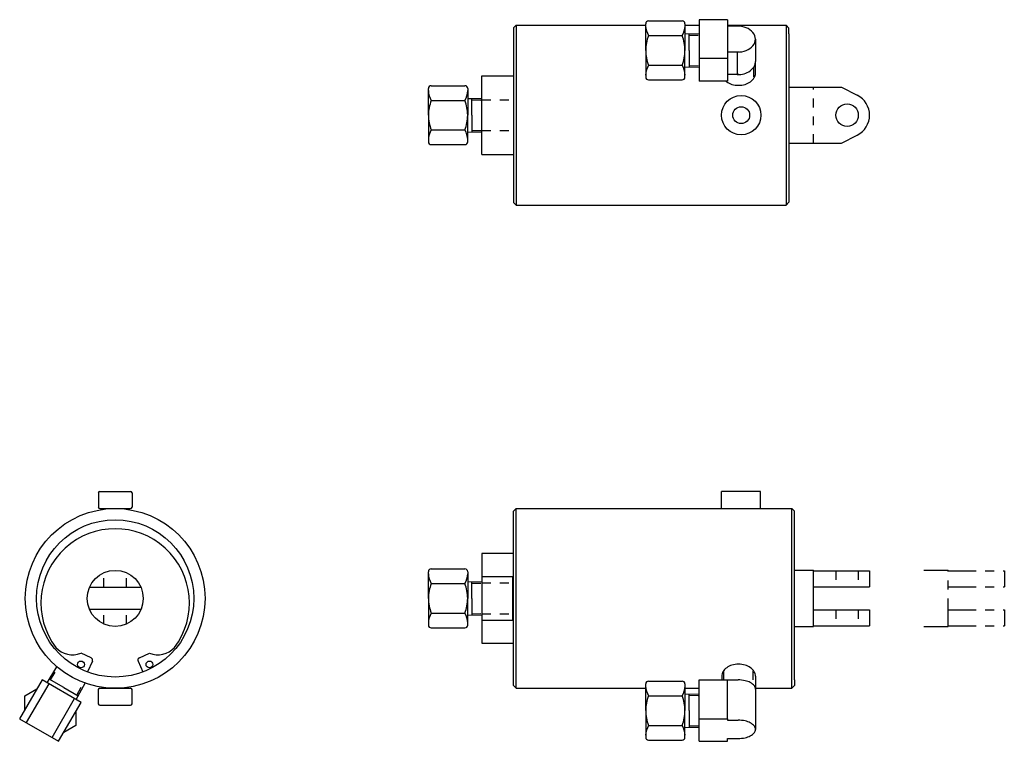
# Model space of a CAD drawing. Extents: x 7.5 to 18.4, y 0.5 to 8.5.
import ezdxf

# ---------------------------------------------------------------- set-up
doc = ezdxf.new("R2010")
doc.units = 0
doc.header["$LTSCALE"] = 0.25
doc.header["$MEASUREMENT"] = 0
doc.linetypes.add('HIDDEN', pattern=[0.375, 0.25, -0.125])
doc.linetypes.add('PHANTOM', pattern=[2.5, 1.25, -0.25, 0.25, -0.25, 0.25, -0.25])
doc.layers.get('0').update_dxf_attribs({"linetype": 'CONTINUOUS'})
doc.layers.add('BOLD', color=7, linetype='CONTINUOUS')
doc.layers.add('HIDDEN', color=7, linetype='HIDDEN')

msp = doc.modelspace()

# ---------------------------------------------------------------- linework, layer by layer
at = {"color": 7}
for p, q in [((12.98, 8.479), (12.95, 8.449)), ((12.95, 8.449), (12.95, 8.385)), ((12.98, 8.479), (12.98, 6.479)), ((12.98, 8.479), (14.42, 8.479)), ((14.857, 8.479), (15.016, 8.479)), ((15.329, 8.479), (15.983, 8.479)), ((15.983, 8.479), (15.983, 6.479)), ((16.014, 8.447), (15.983, 8.479)), ((16.014, 8.385), (16.014, 8.447)), ((12.95, 8.385), (12.95, 6.572)), ((16.014, 8.385), (16.014, 6.572)), ((12.598, 7.041), (12.598, 7.916)), ((12.598, 7.916), (12.95, 7.916)), ((12.033, 7.807), (12.408, 7.807)), ((16.014, 7.791), (16.598, 7.791)), ((16.598, 7.791), (16.774, 7.701)), ((12.002, 7.479), (12.002, 7.776)), ((12.439, 7.776), (12.439, 7.479)), ((12.033, 7.643), (12.408, 7.643)), ((12.439, 7.666), (12.598, 7.663)), ((12.486, 7.479), (12.486, 7.665)), ((12.002, 7.479), (12.002, 7.182)), ((12.439, 7.182), (12.439, 7.479)), ((12.486, 7.479), (12.486, 7.292)), ((12.033, 7.315), (12.408, 7.315)), ((12.439, 7.291), (12.598, 7.295)), ((16.598, 7.166), (16.774, 7.256)), ((12.033, 7.151), (12.408, 7.151)), ((16.014, 7.166), (16.598, 7.166)), ((12.598, 7.041), (12.95, 7.041)), ((12.95, 6.572), (12.95, 6.509)), ((12.98, 6.479), (12.95, 6.509)), ((12.98, 6.479), (15.983, 6.479)), ((15.983, 6.479), (16.014, 6.51)), ((16.014, 6.572), (16.014, 6.51)), ((8.344, 3.29), (8.516, 3.29)), ((8.516, 3.29), (8.688, 3.29)), ((15.699, 3.29), (15.264, 3.29)), ((15.264, 3.102), (15.264, 3.29)), ((15.699, 3.102), (15.699, 3.29)), ((8.329, 3.275), (8.329, 3.118)), ((8.704, 3.275), (8.704, 3.118)), ((8.344, 3.102), (8.688, 3.102)), ((12.98, 3.102), (12.95, 3.072)), ((12.95, 3.008), (12.95, 3.072)), ((12.98, 1.102), (12.98, 3.102)), ((12.98, 3.102), (16.045, 3.102)), ((16.045, 1.102), (16.045, 3.102)), ((16.045, 3.102), (16.077, 3.071)), ((16.077, 3.008), (16.077, 3.071)), ((12.95, 1.196), (12.95, 3.008)), ((16.077, 1.196), (16.077, 3.008)), ((12.95, 2.602), (12.598, 2.602)), ((12.598, 2.602), (12.598, 2.508)), ((12.033, 2.43), (12.408, 2.43)), ((12.598, 2.508), (12.598, 1.696)), ((16.077, 2.415), (16.286, 2.415)), ((16.286, 1.79), (16.286, 2.415)), ((12.002, 2.102), (12.002, 2.399)), ((12.439, 2.399), (12.439, 2.102)), ((12.598, 2.344), (12.942, 2.344)), ((12.942, 1.86), (12.942, 2.344)), ((16.286, 2.407), (16.911, 2.407)), ((16.911, 2.407), (16.911, 2.229)), ((8.23, 2.227), (8.802, 2.227)), ((12.033, 2.266), (12.408, 2.266)), ((12.439, 2.29), (12.598, 2.286)), ((12.486, 2.102), (12.486, 2.289)), ((16.286, 2.229), (16.911, 2.229)), ((12.002, 2.102), (12.002, 1.805)), ((12.439, 1.805), (12.439, 2.102)), ((12.486, 2.102), (12.486, 1.916)), ((8.802, 1.977), (8.23, 1.977)), ((16.286, 1.976), (16.911, 1.976)), ((16.911, 1.976), (16.911, 1.797)), ((12.033, 1.938), (12.408, 1.938)), ((12.439, 1.915), (12.598, 1.918)), ((12.033, 1.774), (12.408, 1.774)), ((12.598, 1.86), (12.942, 1.86)), ((16.077, 1.79), (16.286, 1.79)), ((16.286, 1.797), (16.911, 1.797)), ((12.598, 1.696), (12.598, 1.602)), ((12.598, 1.602), (12.95, 1.602)), ((8.247, 1.442), (8.136, 1.492)), ((8.785, 1.442), (8.897, 1.492)), ((7.758, 1.163), (7.866, 1.342)), ((8.262, 1.404), (8.209, 1.283)), ((8.77, 1.404), (8.823, 1.283)), ((15.266, 1.236), (15.266, 1.195)), ((15.641, 1.236), (15.641, 1.195)), ((7.703, 1.195), (7.453, 0.762)), ((7.776, 1.153), (7.526, 0.72)), ((8.136, 0.945), (7.703, 1.195)), ((7.943, 1.11), (7.782, 1.204)), ((7.943, 1.11), (8.105, 1.017)), ((8.082, 0.976), (8.183, 1.159)), ((8.344, 1.102), (8.688, 1.102)), ((12.95, 1.132), (12.95, 1.196)), ((12.98, 1.102), (12.95, 1.132)), ((12.98, 1.102), (14.42, 1.102)), ((14.42, 0.853), (14.42, 1.15)), ((14.451, 1.181), (14.826, 1.181)), ((14.857, 1.15), (14.857, 0.853)), ((14.857, 1.102), (15.016, 1.102)), ((15.016, 1.195), (15.329, 1.195)), ((15.016, 0.762), (15.016, 1.195)), ((15.329, 0.762), (15.329, 1.195)), ((15.329, 1.195), (15.448, 1.195)), ((15.641, 1.195), (15.641, 0.644)), ((15.641, 1.102), (16.045, 1.102)), ((16.077, 1.133), (16.045, 1.102)), ((16.077, 1.196), (16.077, 1.133)), ((7.814, 0.554), (8.064, 0.987)), ((8.329, 0.93), (8.329, 1.087)), ((8.704, 0.93), (8.704, 1.087)), ((14.451, 1.017), (14.826, 1.017)), ((14.857, 1.041), (15.016, 1.037)), ((14.857, 1.041), (15.016, 1.037)), ((14.904, 0.853), (14.904, 1.04)), ((7.886, 0.512), (8.136, 0.945)), ((8.344, 0.914), (8.516, 0.914)), ((8.516, 0.914), (8.688, 0.914)), ((14.42, 0.853), (14.42, 0.556)), ((14.857, 0.556), (14.857, 0.853)), ((14.904, 0.853), (14.904, 0.667)), ((7.453, 0.762), (7.886, 0.512)), ((14.451, 0.689), (14.826, 0.689)), ((14.857, 0.666), (15.016, 0.669)), ((15.016, 0.762), (15.329, 0.762)), ((15.016, 0.512), (15.016, 0.762)), ((15.329, 0.762), (15.329, 0.746)), ((15.329, 0.746), (15.448, 0.746)), ((14.451, 0.525), (14.826, 0.525)), ((15.016, 0.512), (15.329, 0.512)), ((15.329, 0.512), (15.329, 0.543)), ((15.329, 0.543), (15.448, 0.543))]:
    msp.add_line(p, q, dxfattribs=at)
at = {"color": 7, "linetype": 'HIDDEN'}
for p, q in [((14.904, 8.371), (15.016, 8.368)), ((14.904, 8.029), (15.016, 8.031)), ((16.286, 7.166), (16.286, 7.791)), ((12.486, 7.65), (12.598, 7.647)), ((12.598, 7.651), (12.95, 7.651)), ((12.486, 7.308), (12.598, 7.31)), ((12.598, 7.307), (12.95, 7.307)), ((16.536, 2.407), (16.536, 2.229)), ((16.786, 2.407), (16.786, 2.229)), ((12.486, 2.273), (12.598, 2.271)), ((12.598, 2.274), (12.95, 2.274)), ((16.536, 1.976), (16.536, 1.797)), ((16.786, 1.976), (16.786, 1.797)), ((12.486, 1.931), (12.598, 1.934)), ((12.598, 1.93), (12.95, 1.93)), ((7.795, 1.196), (7.878, 1.332)), ((15.29, 1.195), (15.29, 1.301)), ((15.617, 1.195), (15.617, 1.301)), ((8.091, 1.025), (8.168, 1.165)), ((14.904, 1.024), (15.016, 1.022)), ((14.904, 0.682), (15.016, 0.685))]:
    msp.add_line(p, q, dxfattribs=at)
at = {"color": 7, "linetype": 'PHANTOM'}
for p, q in [((17.514, 2.415), (17.786, 2.415)), ((17.786, 1.79), (17.786, 2.415)), ((17.786, 2.407), (18.411, 2.407)), ((17.786, 2.229), (18.411, 2.229)), ((17.786, 1.976), (18.411, 1.976)), ((17.514, 1.79), (17.786, 1.79)), ((17.786, 1.797), (18.411, 1.797))]:
    msp.add_line(p, q, dxfattribs=at)
at = {"color": 7}
for points in [[(15.641, 1.236, 0.1321), (15.628, 1.285, 0.106658), (15.586, 1.331, 0.083357), (15.528, 1.359, 0.072063), (15.454, 1.37, 0.072063), (15.379, 1.359, 0.083357), (15.321, 1.331, 0.106658), (15.279, 1.285, 0.1321), (15.266, 1.236, 0.1321)], [(15.641, 1.093, 0.168577), (15.629, 1.128, 0.105225), (15.584, 1.165, 0.067427), (15.526, 1.186, 0.053578), (15.448, 1.195, 0.053578)], [(15.641, 1.093, 0.040731), (15.64, 1.102, 0.105225)], [(15.641, 0.644, 0.168577), (15.629, 0.679, 0.105225), (15.584, 0.716, 0.067427), (15.526, 0.738, 0.053578), (15.448, 0.746, 0.053578)], [(15.448, 0.543, 0.053578), (15.526, 0.551, 0.067427), (15.584, 0.573, 0.105225), (15.629, 0.61, 0.168577), (15.641, 0.644, 0.168577)]]:
    msp.add_lwpolyline(points, format="xyb", dxfattribs=at)
for points in [[(7.511, 0.861), (7.511, 1.017), (7.646, 1.095)], [(8.079, 0.845), (8.079, 0.689), (7.944, 0.611)]]:
    msp.add_lwpolyline(points, dxfattribs=at)
for centre, radius in [((15.483, 7.479), 0.219), ((15.483, 7.479), 0.0938), ((16.661, 7.479), 0.125), ((8.516, 2.102), 1), ((8.516, 2.102), 0.875), ((8.516, 2.102), 0.312), ((8.135, 1.367), 0.0378), ((8.897, 1.367), 0.0378)]:
    msp.add_circle(centre, radius, dxfattribs=at)
for centre, radius, start, end in [((12.033, 7.776), 0.0312, 90, 180), ((12.408, 7.776), 0.0312, 360, 90), ((12.261, 7.767), 0.26, 183.1956, 208.5641), ((12.18, 7.767), 0.26, 331.4359, 356.8044), ((16.661, 7.479), 0.25, 297.0189, 62.9811), ((12.462, 7.476), 0.46, 158.7569, 179.6745), ((11.979, 7.476), 0.46, 0.3255, 21.2431), ((12.462, 7.481), 0.46, 180.3255, 201.2431), ((11.979, 7.481), 0.46, 338.7569, 359.6745), ((12.261, 7.19), 0.26, 151.4359, 176.8044), ((12.18, 7.19), 0.26, 3.1956, 28.5641), ((12.033, 7.182), 0.0312, 180, 270), ((12.408, 7.182), 0.0312, 270, 0), ((8.344, 3.275), 0.0156, 90, 180), ((8.688, 3.275), 0.0156, 360, 90), ((8.344, 3.118), 0.0156, 180, 270), ((8.688, 3.118), 0.0156, 270, 360), ((8.516, 2.051), 0.826, 323.0771, 216.9229), ((12.033, 2.399), 0.0312, 90, 180), ((12.408, 2.399), 0.0312, 360, 90), ((12.261, 2.391), 0.26, 183.1956, 208.5641), ((12.18, 2.391), 0.26, 331.4359, 356.8044), ((12.462, 2.1), 0.46, 158.7569, 179.6745), ((11.979, 2.1), 0.46, 0.3255, 21.2431), ((12.462, 2.105), 0.46, 180.3255, 201.2431), ((11.979, 2.105), 0.46, 338.7569, 359.6745), ((12.261, 1.814), 0.26, 151.4359, 176.8044), ((12.18, 1.814), 0.26, 3.1956, 28.5641), ((12.033, 1.805), 0.0312, 180, 270), ((12.408, 1.805), 0.0312, 270, 0), ((8.041, 1.724), 0.25, 222.2384, 292.1344), ((8.991, 1.724), 0.25, 247.8656, 317.7616), ((8.236, 1.415), 0.0291, 336.3817, 66), ((8.797, 1.415), 0.0291, 114, 203.6183), ((8.344, 1.087), 0.0156, 90, 180), ((8.688, 1.087), 0.0156, 0, 90), ((14.451, 1.15), 0.0312, 90, 180), ((14.679, 1.142), 0.26, 183.1956, 208.5641), ((14.826, 1.15), 0.0312, 360, 90), ((14.598, 1.142), 0.26, 331.4359, 356.8044), ((14.88, 0.851), 0.46, 158.7569, 179.6745), ((14.397, 0.851), 0.46, 0.3255, 21.2431), ((8.344, 0.93), 0.0156, 180, 270), ((8.688, 0.93), 0.0156, 270, 0), ((14.88, 0.856), 0.46, 180.3255, 201.2431), ((14.397, 0.856), 0.46, 338.7569, 359.6745), ((14.679, 0.565), 0.26, 151.4359, 176.8044), ((14.598, 0.565), 0.26, 3.1956, 28.5641), ((14.451, 0.556), 0.0312, 180, 270), ((14.826, 0.556), 0.0312, 270, 0)]:
    msp.add_arc(centre, radius, start, end, dxfattribs=at)
at = {"layer": 'BOLD', "color": 7}
for p, q in [((14.42, 8.2), (14.42, 8.497)), ((14.451, 8.528), (14.826, 8.528)), ((14.857, 8.497), (14.857, 8.2)), ((15.329, 8.541), (15.016, 8.541)), ((15.016, 8.541), (15.016, 7.858)), ((15.329, 8.541), (15.329, 8.108)), ((15.458, 8.469), (15.329, 8.469)), ((15.329, 8.469), (15.329, 8.181)), ((14.451, 8.364), (14.826, 8.364)), ((14.857, 8.387), (15.016, 8.384)), ((14.857, 8.387), (15.016, 8.384)), ((14.904, 8.2), (14.904, 8.386)), ((15.641, 8.325), (15.641, 8.075)), ((14.42, 8.2), (14.42, 7.903)), ((14.857, 7.903), (14.857, 8.2)), ((14.904, 8.2), (14.904, 8.013)), ((15.329, 8.108), (15.016, 8.108)), ((15.458, 8.181), (15.329, 8.181)), ((15.329, 8.108), (15.329, 7.858)), ((15.438, 8.181), (15.438, 7.931)), ((14.451, 8.036), (14.826, 8.036)), ((14.857, 8.012), (15.016, 8.016)), ((15.641, 7.946), (15.641, 8.075)), ((15.458, 7.931), (15.329, 7.931)), ((14.451, 7.872), (14.826, 7.872)), ((15.329, 7.858), (15.016, 7.858)), ((15.016, 7.858), (15.016, 7.858))]:
    msp.add_line(p, q, dxfattribs=at)
msp.add_lwpolyline([(15.312, 7.858, 0.020591), (15.321, 7.851, 0.083357), (15.38, 7.822, 0.072063), (15.454, 7.812, 0.072063), (15.528, 7.822, 0.083357), (15.586, 7.851, 0.106658), (15.628, 7.897, 0.1321), (15.641, 7.946, 0.1321)], format="xyb", dxfattribs=at)
for centre, radius, start, end in [((14.451, 8.497), 0.0312, 90, 180), ((14.679, 8.488), 0.26, 183.1956, 208.5641), ((14.826, 8.497), 0.0312, 360, 90), ((14.598, 8.488), 0.26, 331.4359, 356.8044), ((14.88, 8.197), 0.46, 158.7569, 179.6745), ((14.397, 8.197), 0.46, 0.3255, 21.2431), ((14.88, 8.202), 0.46, 180.3255, 201.2431), ((14.397, 8.202), 0.46, 338.7569, 359.6745), ((14.679, 7.911), 0.26, 151.4359, 176.8044), ((14.598, 7.911), 0.26, 3.1956, 28.5641), ((14.451, 7.903), 0.0312, 180, 270), ((14.826, 7.903), 0.0312, 270, 0)]:
    msp.add_arc(centre, radius, start, end, dxfattribs=at)
for centre, end_param in [((15.448, 8.325), 1.623036), ((15.448, 8.075), 0)]:
    msp.add_ellipse(centre, major_axis=(0.193, 0), ratio=0.744076, start_param=-1.623036, end_param=end_param, dxfattribs=at)
at = {"layer": 'HIDDEN', "color": 7}
for p, q in [((15.618, 8.006), (15.618, 7.881)), ((8.391, 2.227), (8.391, 2.389)), ((8.641, 2.227), (8.641, 2.389)), ((8.391, 1.816), (8.391, 1.977)), ((8.641, 1.816), (8.641, 1.977))]:
    msp.add_line(p, q, dxfattribs=at)
at = {"layer": 'HIDDEN', "color": 7, "linetype": 'PHANTOM'}
for p, q in [((18.411, 2.407), (18.411, 2.229)), ((18.411, 1.976), (18.411, 1.797))]:
    msp.add_line(p, q, dxfattribs=at)

doc.saveas('drawing.dxf')
